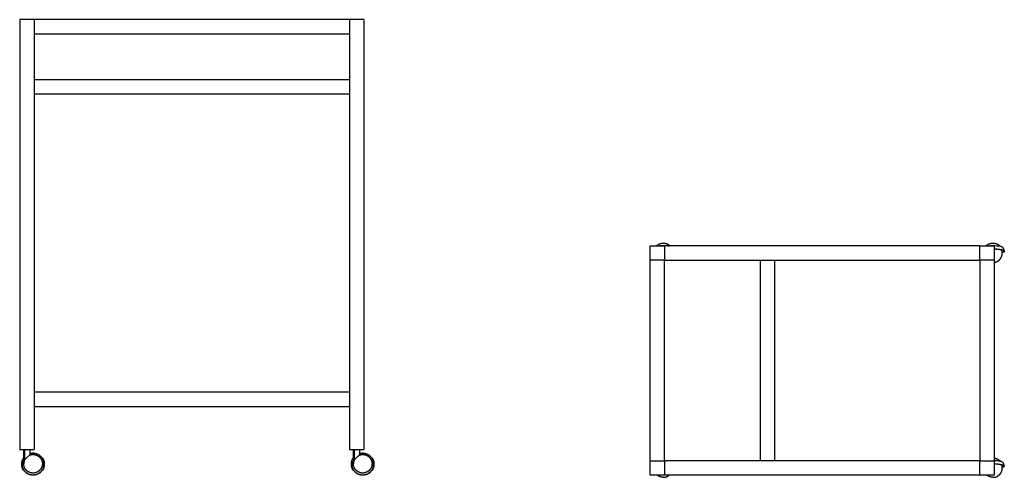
# Model space of a CAD drawing. Header units: millimetres. Extents: x -1914 to 1915, y -524 to 524.
# Tile 2 of 2: x 197 to 1915, y -524 to 275. Entities that reach past the tile are written whole.
import ezdxf

# ---------------------------------------------------------------- set-up
doc = ezdxf.new("R2010")
doc.units = ezdxf.units.MM
doc.layers.add('Make2D$Visible$Courbes', color=7, linetype='Continuous', true_color=0x000000)

msp = doc.modelspace()

# ---------------------------------------------------------------- linework, layer by layer
at = {"layer": 'Make2D$Visible$Courbes', "color": 18, "lineweight": -3, "true_color": 0x000000}
for points, degree in [([(197.2, 274.7), (197.2, -100.3), (197.2, -475.3)], 2), ([(222.2, 274.7), (209.7, 274.7), (197.2, 274.7)], 2), ([(222.2, 274.7), (222.2, -100.3), (222.2, -475.3)], 2), ([(772.2, 274.7), (497.2, 274.7), (222.2, 274.7)], 2), ([(772.2, 274.7), (772.2, -100.3), (772.2, -475.3)], 2), ([(797.2, 274.7), (784.7, 274.7), (772.2, 274.7)], 2), ([(797.2, 274.7), (797.2, -100.3), (797.2, -475.3)], 2), ([(222.2, 249.7), (497.2, 249.7), (772.2, 249.7)], 2), ([(772.2, 169.7), (497.2, 169.7), (222.2, 169.7)], 2), ([(772.2, 144.7), (497.2, 144.7), (222.2, 144.7)], 2), ([(1296.6, -120.3), (1309.1, -120.3), (1321.6, -120.3)], 2), ([(1296.6, -145.3), (1296.6, -132.8), (1296.6, -120.3)], 2), ([(1871.6, -120.3), (1596.6, -120.3), (1321.6, -120.3)], 2), ([(1321.6, -120.3), (1321.6, -132.8), (1321.6, -145.3)], 2), ([(1871.6, -120.3), (1884.1, -120.3), (1896.6, -120.3)], 2), ([(1871.6, -145.3), (1871.6, -132.8), (1871.6, -120.3)], 2), ([(1896.6, -120.3), (1896.6, -132.8), (1896.6, -145.3)], 2), ([(1321.6, -145.3), (1309.1, -145.3), (1296.6, -145.3)], 2), ([(1296.6, -495.3), (1296.6, -320.3), (1296.6, -145.3)], 2), ([(1321.6, -145.3), (1596.6, -145.3), (1871.6, -145.3)], 2), ([(1321.6, -495.3), (1321.6, -320.3), (1321.6, -145.3)], 2), ([(1488.6, -145.3), (1488.6, -320.3), (1488.6, -495.3)], 2), ([(1513.6, -145.3), (1513.6, -320.3), (1513.6, -495.3)], 2), ([(1871.6, -145.3), (1871.6, -320.3), (1871.6, -495.3)], 2), ([(1896.6, -145.3), (1884.1, -145.3), (1871.6, -145.3)], 2), ([(1896.6, -145.3), (1896.6, -320.3), (1896.6, -495.3)], 2), ([(772.2, -375.3), (497.2, -375.3), (222.2, -375.3)], 2), ([(222.2, -400.3), (497.2, -400.3), (772.2, -400.3)], 2), ([(197.2, -475.3), (209.7, -475.3), (222.2, -475.3)], 2), ([(204.2, -500.3), (204.2, -487.8), (204.2, -475.3)], 2), ([(205.9, -494.2), (205.9, -484.8), (205.9, -475.3)], 2), ([(215.2, -485), (215.2, -480.1), (215.2, -475.3)], 2), ([(772.2, -475.3), (784.7, -475.3), (797.2, -475.3)], 2), ([(779.2, -500.3), (779.2, -487.8), (779.2, -475.3)], 2), ([(780.9, -494.2), (780.9, -484.8), (780.9, -475.3)], 2), ([(790.2, -485), (790.2, -480.1), (790.2, -475.3)], 2), ([(200.7, -501), (200.7, -497.1), (201.9, -493.3), (204.2, -490.1)], 3), ([(775.7, -501), (775.7, -497.1), (776.9, -493.3), (779.2, -490.1)], 3), ([(1296.6, -495.3), (1309.1, -495.3), (1321.6, -495.3)], 2), ([(1296.6, -520.3), (1296.6, -507.8), (1296.6, -495.3)], 2), ([(1871.6, -495.3), (1596.6, -495.3), (1321.6, -495.3)], 2), ([(1321.6, -495.3), (1321.6, -507.8), (1321.6, -520.3)], 2), ([(1871.6, -495.3), (1884.1, -495.3), (1896.6, -495.3)], 2), ([(1871.6, -520.3), (1871.6, -507.8), (1871.6, -495.3)], 2), ([(1896.6, -495.3), (1896.6, -507.8), (1896.6, -520.3)], 2), ([(204.2, -500.3), (204.4, -500.3), (204.7, -500.3)], 2), ([(779.2, -500.3), (779.4, -500.3), (779.7, -500.3)], 2), ([(1321.6, -520.3), (1309.1, -520.3), (1296.6, -520.3)], 2), ([(1871.6, -520.3), (1596.6, -520.3), (1321.6, -520.3)], 2), ([(1896.6, -520.3), (1884.1, -520.3), (1871.6, -520.3)], 2)]:
    msp.add_open_spline(points, degree=degree, dxfattribs=at)
for points, weights, knots in [([(1307.6, -120.3), (1310.1, -117.8), (1313.4, -116.5), (1316.5, -115.3), (1319.8, -115.3), (1323.1, -115.3), (1326.3, -116.5), (1329.5, -117.8), (1332.1, -120.3)], [0.853575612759, 0.854455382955, 0.890165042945, 0.926776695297, 1, 0.926776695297, 0.890165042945, 0.854455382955, 0.853575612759], [14.103348, 14.103348, 14.103348, 21.1735, 21.1735, 27.849525, 27.849525, 34.52555, 34.52555, 41.595701, 41.595701, 41.595701]), ([(1882.6, -120.3), (1885.1, -117.8), (1888.4, -116.5), (1891.5, -115.3), (1894.8, -115.3), (1898.1, -115.3), (1901.3, -116.5), (1904.6, -117.8), (1907.2, -120.4), (1907.3, -120.5), (1907.5, -120.7)], [0.853576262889, 0.85446848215, 0.890165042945, 0.926776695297, 1, 0.926776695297, 0.890165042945, 0.853553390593, 0.853553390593, 0.853553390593, 0.853660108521], [14.105941, 14.105941, 14.105941, 21.1735, 21.1735, 27.849525, 27.849525, 34.52555, 34.52555, 41.774287, 41.774287, 42.165642, 42.165642, 42.165642]), ([(1913.8, -130.4), (1914, -130.1), (1914, -129.8), (1914, -126.3), (1896.6, -126)], [0.948359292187, 0.971383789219, 1, 0.72570687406, 0.965162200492], [57.322137, 57.322137, 57.322137, 60.266196, 60.266196, 88.485701, 88.485701, 88.485701]), ([(1896.6, -148.9), (1898.7, -148.7), (1900.8, -147.9), (1903.9, -146.6), (1906.3, -144.2), (1908.7, -141.9), (1909.9, -138.7), (1911.1, -135.9), (1911.1, -132.8), (1911.1, -130.1), (1910.2, -127.5)], [0.959537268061, 0.915845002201, 0.890165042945, 0.853553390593, 0.853553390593, 0.853553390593, 0.890165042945, 0.926776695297, 1, 0.936365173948, 0.900381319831], [1.850978, 1.850978, 1.850978, 6.199166, 6.199166, 12.930136, 12.930136, 19.661107, 19.661107, 25.860273, 25.860273, 31.247668, 31.247668, 31.247668]), ([(204.2, -490.9), (201.2, -495.5), (201.2, -500.9), (201.2, -519.7), (220.4, -519.7), (239.6, -519.7), (239.6, -500.9), (239.6, -482.1), (220.4, -482.1), (217.7, -482.1), (215.2, -482.8)], [0.864429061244, 0.893462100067, 1, 0.707106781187, 1, 0.707106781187, 1, 0.707106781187, 1, 0.945399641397, 0.911156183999], [-10.960708, -10.960708, -10.960708, 0, 0, 30.133098, 30.133098, 60.266196, 60.266196, 90.399294, 90.399294, 96.016625, 96.016625, 96.016625]), ([(215.2, -485), (217.7, -484.1), (220.4, -484.1), (223.5, -484.1), (226.4, -485.2), (229.5, -486.5), (231.9, -488.8), (234.3, -491.2), (235.5, -494.3), (236.7, -497.2), (236.7, -500.3)], [0.899596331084, 0.935668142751, 1, 0.926776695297, 0.890165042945, 0.853553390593, 0.853553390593, 0.853553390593, 0.890165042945, 0.926776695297, 1], [20.413867, 20.413867, 20.413867, 25.860273, 25.860273, 32.059439, 32.059439, 38.790409, 38.790409, 45.52138, 45.52138, 51.720546, 51.720546, 51.720546]), ([(779.2, -490.9), (776.2, -495.5), (776.2, -500.9), (776.2, -519.7), (795.4, -519.7), (814.6, -519.7), (814.6, -500.9), (814.6, -482.1), (795.4, -482.1), (792.7, -482.1), (790.2, -482.8)], [0.864429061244, 0.893462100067, 1, 0.707106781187, 1, 0.707106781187, 1, 0.707106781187, 1, 0.945399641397, 0.911156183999], [-10.960708, -10.960708, -10.960708, 0, 0, 30.133098, 30.133098, 60.266196, 60.266196, 90.399294, 90.399294, 96.016625, 96.016625, 96.016625]), ([(790.2, -485), (792.7, -484.1), (795.4, -484.1), (798.5, -484.1), (801.4, -485.2), (804.5, -486.5), (806.9, -488.8), (809.3, -491.2), (810.5, -494.3), (811.7, -497.2), (811.7, -500.3)], [0.899596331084, 0.935668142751, 1, 0.926776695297, 0.890165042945, 0.853553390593, 0.853553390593, 0.853553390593, 0.890165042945, 0.926776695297, 1], [20.413867, 20.413867, 20.413867, 25.860273, 25.860273, 32.059439, 32.059439, 38.790409, 38.790409, 45.52138, 45.52138, 51.720546, 51.720546, 51.720546]), ([(1896.6, -490.3), (1899, -490.6), (1901.3, -491.5), (1904.6, -492.8), (1907.2, -495.4), (1907.3, -495.5), (1907.5, -495.7)], [0.962144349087, 0.916606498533, 0.890165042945, 0.853553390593, 0.853553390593, 0.853553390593, 0.853660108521], [29.704029, 29.704029, 29.704029, 34.52555, 34.52555, 41.774287, 41.774287, 42.165642, 42.165642, 42.165642]), ([(236.7, -500.3), (236.7, -503.4), (235.5, -506.3), (234.3, -509.4), (231.9, -511.8), (229.5, -514.2), (226.4, -515.4), (223.5, -516.6), (220.4, -516.6), (217.3, -516.6), (214.4, -515.4), (211.3, -514.2), (208.9, -511.8), (206.5, -509.4), (205.3, -506.3), (204.2, -503.4), (204.2, -500.3)], [1, 0.926776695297, 0.890165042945, 0.853553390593, 0.853553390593, 0.853553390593, 0.890165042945, 0.926776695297, 1, 0.926776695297, 0.890165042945, 0.853553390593, 0.853553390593, 0.853553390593, 0.890165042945, 0.926776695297, 1], [51.720546, 51.720546, 51.720546, 57.919712, 57.919712, 64.650682, 64.650682, 71.381652, 71.381652, 77.580818, 77.580818, 83.779984, 83.779984, 90.510955, 90.510955, 97.241925, 97.241925, 103.441091, 103.441091, 103.441091]), ([(811.7, -500.3), (811.7, -503.4), (810.5, -506.3), (809.3, -509.4), (806.9, -511.8), (804.5, -514.2), (801.4, -515.4), (798.5, -516.6), (795.4, -516.6), (792.3, -516.6), (789.4, -515.4), (786.3, -514.2), (783.9, -511.8), (781.5, -509.4), (780.3, -506.3), (779.2, -503.4), (779.2, -500.3)], [1, 0.926776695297, 0.890165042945, 0.853553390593, 0.853553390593, 0.853553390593, 0.890165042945, 0.926776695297, 1, 0.926776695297, 0.890165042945, 0.853553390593, 0.853553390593, 0.853553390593, 0.890165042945, 0.926776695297, 1], [51.720546, 51.720546, 51.720546, 57.919712, 57.919712, 64.650682, 64.650682, 71.381652, 71.381652, 77.580818, 77.580818, 83.779984, 83.779984, 90.510955, 90.510955, 97.241925, 97.241925, 103.441091, 103.441091, 103.441091]), ([(1894.8, -524), (1897.9, -524), (1900.8, -522.9), (1903.9, -521.6), (1906.3, -519.2), (1908.7, -516.9), (1909.9, -513.7), (1911.1, -510.9), (1911.1, -507.8), (1911.1, -505.1), (1910.2, -502.5)], [1, 0.926776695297, 0.890165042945, 0.853553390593, 0.853553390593, 0.853553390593, 0.890165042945, 0.926776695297, 1, 0.936365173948, 0.900381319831], [0, 0, 0, 6.199166, 6.199166, 12.930136, 12.930136, 19.661107, 19.661107, 25.860273, 25.860273, 31.247668, 31.247668, 31.247668]), ([(1913.8, -505.4), (1914, -505.1), (1914, -504.8), (1914, -501.3), (1896.6, -501)], [0.948359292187, 0.971383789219, 1, 0.72570687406, 0.965162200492], [57.322137, 57.322137, 57.322137, 60.266196, 60.266196, 88.485701, 88.485701, 88.485701]), ([(1319.8, -524), (1316.7, -524), (1313.8, -522.9), (1311.4, -521.9), (1309.4, -520.3)], [1, 0.926776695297, 0.890165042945, 0.861711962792, 0.855371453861], [0, 0, 0, 6.199166, 6.199166, 11.430201, 11.430201, 11.430201]), ([(1319.8, -524), (1322.9, -524), (1325.8, -522.9), (1328.2, -521.9), (1330.2, -520.2)], [1, 0.926776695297, 0.890165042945, 0.861695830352, 0.855364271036], [0, 0, 0, 6.199166, 6.199166, 11.433167, 11.433167, 11.433167]), ([(1894.8, -524), (1891.7, -524), (1888.8, -522.9), (1886.4, -521.9), (1884.4, -520.3)], [1, 0.926776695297, 0.890165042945, 0.861713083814, 0.855371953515], [0, 0, 0, 6.199166, 6.199166, 11.429995, 11.429995, 11.429995])]:
    msp.add_rational_spline(points, weights, degree=2, knots=knots, dxfattribs=at)
for points, knots in [([(1309.4, -120.3), (1312.4, -119.8), (1316, -119.5), (1319.8, -119.5), (1323.6, -119.5), (1327.2, -119.8), (1330.2, -120.3)], [15.964591, 15.964591, 15.964591, 15.964591, 27.462641, 27.462641, 27.462641, 38.960692, 38.960692, 38.960692, 38.960692]), ([(1884.4, -120.3), (1887.4, -119.8), (1891, -119.5), (1894.8, -119.5), (1899.4, -119.5), (1903.7, -119.9), (1906.9, -120.6), (1908.1, -120.8), (1909, -121), (1910.7, -121.6), (1911.4, -122), (1911.8, -122.4), (1912, -122.5), (1912.1, -122.6), (1912.2, -122.8)], [15.965127, 15.965127, 15.965127, 15.965127, 27.462641, 27.462641, 27.462641, 41.267145, 41.267145, 41.267145, 46.010219, 46.010219, 51.311973, 51.311973, 51.311973, 52.853097, 52.853097, 52.853097, 52.853097]), ([(1914.5, -129.1), (1914.6, -129.7), (1914.3, -130.1), (1913.8, -130.7), (1913.4, -130.9), (1912.4, -131.4), (1911.8, -131.7), (1911, -131.9)], [0, 0, 0, 0, 3.650104, 3.650104, 7.409433, 7.409433, 11.305506, 11.305506, 11.305506, 11.305506]), ([(205.9, -494.2), (206.3, -493.5), (206.8, -492.7), (208.1, -491.1), (208.8, -490.3), (210.3, -488.8), (211.1, -488.1), (212.5, -486.9), (213.2, -486.4), (214.1, -485.7), (214.5, -485.4), (215, -485), (215.2, -485), (215.2, -485)], [6.753081, 6.753081, 6.753081, 6.753081, 9.709708, 9.709708, 13.229094, 13.229094, 16.098222, 16.098222, 18.96735, 18.96735, 21.072172, 21.072172, 23.176994, 23.176994, 23.176994, 23.176994]), ([(215.2, -482.4), (216.9, -482), (218.6, -481.7), (220.4, -481.7), (225.6, -481.7), (230.6, -483.8), (234.3, -487.4), (238, -491), (240.1, -495.9), (240.1, -501)], [26.270846, 26.270846, 26.270846, 26.270846, 31.711502, 31.711502, 31.711502, 47.56409, 47.56409, 47.56409, 63.423003, 63.423003, 63.423003, 63.423003]), ([(780.9, -494.2), (781.3, -493.5), (781.8, -492.7), (783.1, -491.1), (783.8, -490.3), (785.3, -488.8), (786.1, -488.1), (787.5, -486.9), (788.2, -486.4), (789.1, -485.7), (789.5, -485.4), (790, -485), (790.2, -485), (790.2, -485)], [6.753081, 6.753081, 6.753081, 6.753081, 9.709708, 9.709708, 13.229094, 13.229094, 16.098222, 16.098222, 18.96735, 18.96735, 21.072172, 21.072172, 23.176994, 23.176994, 23.176994, 23.176994]), ([(790.2, -482.4), (791.9, -482), (793.6, -481.7), (795.4, -481.7), (800.6, -481.7), (805.6, -483.8), (809.3, -487.4), (813, -491), (815.1, -495.9), (815.1, -501)], [26.270846, 26.270846, 26.270846, 26.270846, 31.711502, 31.711502, 31.711502, 47.56409, 47.56409, 47.56409, 63.423003, 63.423003, 63.423003, 63.423003]), ([(1896.6, -494.6), (1900.5, -494.6), (1904.1, -495), (1906.9, -495.6), (1908.1, -495.8), (1909, -496), (1910.7, -496.6), (1911.4, -497), (1911.8, -497.4), (1912, -497.5), (1912.1, -497.6), (1912.2, -497.8)], [29.246781, 29.246781, 29.246781, 29.246781, 41.267145, 41.267145, 41.267145, 46.010219, 46.010219, 51.311973, 51.311973, 51.311973, 52.853097, 52.853097, 52.853097, 52.853097]), ([(211.7, -518.3), (209.8, -517.4), (208, -516.2), (206.5, -514.7), (202.8, -511.1), (200.7, -506.1), (200.7, -501)], [103.913589, 103.913589, 103.913589, 103.913589, 110.49939, 110.49939, 110.49939, 126.358304, 126.358304, 126.358304, 126.358304]), ([(240.1, -501), (240.1, -506.1), (238, -511.1), (234.3, -514.7), (232.9, -516.1), (231.2, -517.3), (229.5, -518.2)], [63.423003, 63.423003, 63.423003, 63.423003, 79.281916, 79.281916, 79.281916, 85.439887, 85.439887, 85.439887, 85.439887]), ([(786.7, -518.3), (784.8, -517.4), (783, -516.2), (781.5, -514.7), (777.8, -511.1), (775.7, -506.1), (775.7, -501)], [103.913589, 103.913589, 103.913589, 103.913589, 110.49939, 110.49939, 110.49939, 126.358304, 126.358304, 126.358304, 126.358304]), ([(815.1, -501), (815.1, -506.1), (813, -511.1), (809.3, -514.7), (807.9, -516.1), (806.2, -517.3), (804.5, -518.2)], [63.423003, 63.423003, 63.423003, 63.423003, 79.281916, 79.281916, 79.281916, 85.439887, 85.439887, 85.439887, 85.439887]), ([(1914.5, -504.1), (1914.6, -504.7), (1914.3, -505.1), (1913.8, -505.7), (1913.4, -505.9), (1912.4, -506.4), (1911.8, -506.7), (1911, -506.9)], [0, 0, 0, 0, 3.650104, 3.650104, 7.409433, 7.409433, 11.305506, 11.305506, 11.305506, 11.305506])]:
    msp.add_open_spline(points, degree=3, knots=knots, dxfattribs=at)
for points, weights in [([(1896.6, -125.3), (1913.8, -125.6), (1914.5, -129.1)], [0.966913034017, 0.737768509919, 1]), ([(1913.8, -130.4), (1913.2, -131.2), (1911, -131.9)], [0.948359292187, 0.885412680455, 0.864259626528]), ([(1914.5, -129.1), (1913.8, -125.7), (1912.2, -122.8)], [0.999978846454, 0.985921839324, 1]), ([(1884.4, -145.3), (1884.4, -145.3), (1884.4, -145.3)], [0.855371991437, 0.855371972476, 0.855371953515]), ([(204.7, -500.3), (204.7, -497.2), (205.9, -494.2)], [1, 0.98036140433, 1]), ([(779.7, -500.3), (779.7, -497.2), (780.9, -494.2)], [1, 0.98036140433, 1]), ([(1882.6, -495.3), (1882.6, -495.3), (1882.6, -495.3)], [0.853576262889, 0.853576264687, 0.853576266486]), ([(1914.5, -504.1), (1913.8, -500.7), (1912.2, -497.8)], [0.999978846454, 0.985921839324, 1]), ([(1896.6, -500.3), (1913.8, -500.6), (1914.5, -504.1)], [0.966913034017, 0.737768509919, 1]), ([(1913.8, -505.4), (1913.2, -506.2), (1911, -506.9)], [0.948359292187, 0.885412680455, 0.864259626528]), ([(229.1, -518.3), (220.4, -522.5), (211.7, -518.3)], [1, 0.896770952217, 1]), ([(229.5, -518.2), (229.3, -518.2), (229.1, -518.3)], [0.994110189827, 0.996995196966, 1]), ([(804.1, -518.3), (795.4, -522.5), (786.7, -518.3)], [1, 0.896770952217, 1]), ([(804.5, -518.2), (804.3, -518.2), (804.1, -518.3)], [0.994110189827, 0.996995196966, 1])]:
    msp.add_rational_spline(points, weights, degree=2, dxfattribs=at)

doc.saveas('drawing.dxf')
